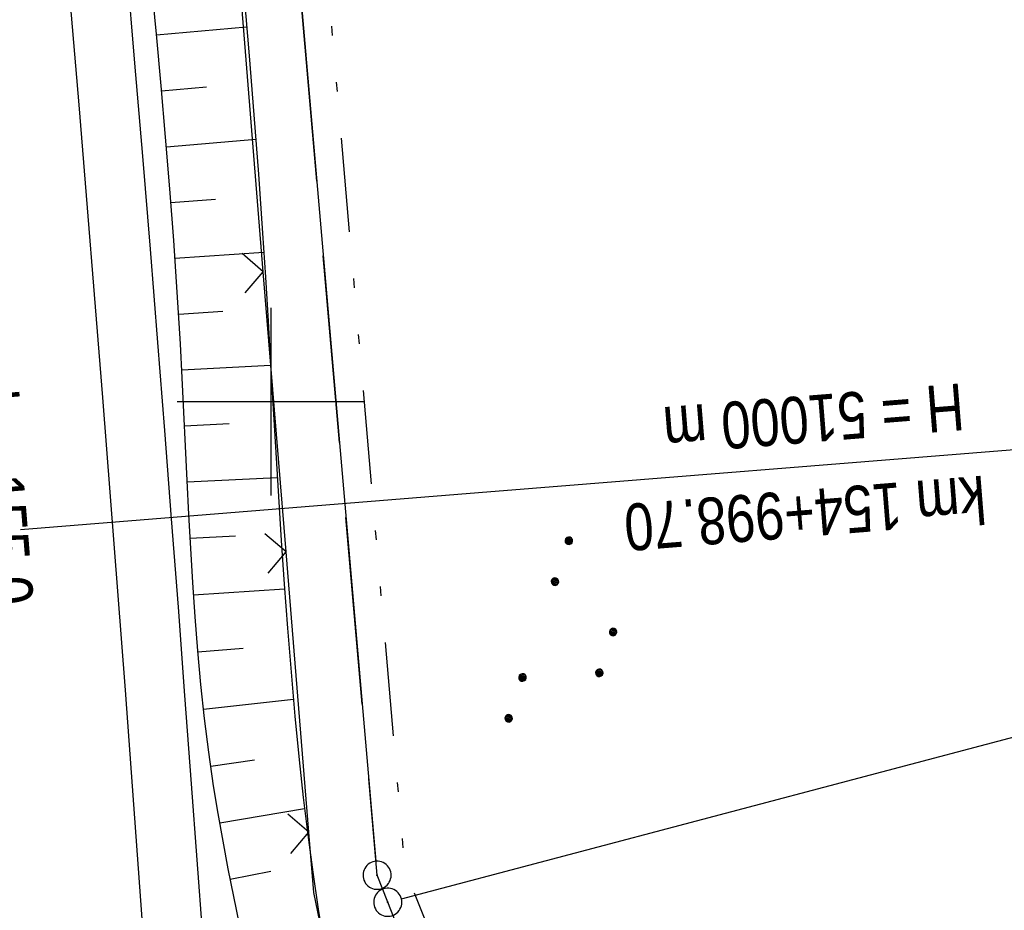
# Model space of a CAD drawing. Extents: x 510526 to 513920, y 467229 to 478797.
# Tile 55 of 256: x 511187 to 511239, y 470473 to 470520. Entities that reach past the tile are written whole.
import ezdxf

# ---------------------------------------------------------------- set-up
doc = ezdxf.new("R2010")
doc.units = 0
doc.header["$LTSCALE"] = 10
doc.header["$MEASUREMENT"] = 0
for name, pattern in [('LT00', [0]), ('LT05', [0.7, 0.5, -0.2]), ('LT09', [0.54, 0.2, -0.1, 0.02, -0.1, 0.02, -0.1])]:
    doc.linetypes.add(name, pattern=pattern)
doc.layers.get('0').update_dxf_attribs({"linetype": 'LT00'})
for name, color, linetype in [('-GRA-20O', 20, 'LT00'), ('-ST-20-5', 250, 'LT00'), ('DFK_AB_L', 21, 'LT00'), ('DFK_AB_P', 7, 'LT00'), ('DFK_KATASTER', 250, 'LT00'), ('DFK_NUTZUNG', 250, 'LT00'), ('GEMARKUNGSGRENZE', 3, 'LT09'), ('V96_AFBR_BAB', 250, 'LT00'), ('V96_BOESCH', 250, 'LT00'), ('V96_BOSCHUNG', 250, 'LT00'), ('V96_LD_MARK', 250, 'LT00'), ('V96_RASTER', 250, 'LT00'), ('V96_ZAUN', 40, 'LT00'), ('WSG-GRENZE', 162, 'LT05')]:
    doc.layers.add(name, color=color, linetype=linetype)
doc.styles.add('Arial Fett', font='txt', dxfattribs={"width": 0.8})
doc.styles.add('Beschrift', font='ARIAL.TTF')

# ---------------------------------------------------------------- blocks, each defined once
blk = doc.blocks.new('SYMB0003')
at = {"color": 0, "linetype": 'ByBlock'}
for p, q in [((-0.015712, 0), (0.010166, 0.012015)), ((0, -0.021257), (-0.015712, 0)), ((0.010166, 0.012015), (0, -0.021257))]:
    blk.add_line(p, q, dxfattribs=at)
for points in [[(-0.031395, 0.499013), (-0.093691, 0.491144), (-0.154509, 0.475528), (-0.21289, 0.452414), (-0.267913, 0.422164), (-0.318712, 0.385257), (-0.364484, 0.342274), (-0.404509, 0.293893), (-0.438154, 0.240877), (-0.464888, 0.184062), (-0.484292, 0.124345), (-0.496058, 0.062667), (-0.5, 0)], [(0.5, 0), (0.496057, 0.062667), (0.484292, 0.124345), (0.464888, 0.184062), (0.438153, 0.240877), (0.404509, 0.293893), (0.364484, 0.342274), (0.318712, 0.385257), (0.267913, 0.422164), (0.21289, 0.452414), (0.154509, 0.475528), (0.093691, 0.491144), (0.031395, 0.499013), (-0.031395, 0.499013)], [(-0.5, 0), (-0.496058, -0.062667), (-0.484292, -0.124345), (-0.464888, -0.184062), (-0.438154, -0.240877), (-0.404509, -0.293893), (-0.364485, -0.342274), (-0.318712, -0.385257), (-0.267914, -0.422164), (-0.21289, -0.452414), (-0.154509, -0.475529), (-0.093691, -0.491144), (-0.031395, -0.499014), (0.031395, -0.499014)], [(0.031395, -0.499014), (0.093691, -0.491144), (0.154509, -0.475529), (0.21289, -0.452414), (0.267914, -0.422164), (0.318712, -0.385257), (0.364485, -0.342274), (0.404509, -0.293893), (0.438154, -0.240877), (0.464889, -0.184062), (0.484292, -0.124345), (0.496058, -0.062667), (0.5, 0)]]:
    blk.add_lwpolyline(points, dxfattribs=at)
blk = doc.blocks.new('SYMB0024')
at = {"color": 0, "linetype": 'ByBlock'}
for p, q in [((-0.5, 0.5), (0, 0)), ((0, 0), (0.5, 0.5))]:
    blk.add_line(p, q, dxfattribs=at)
blk = doc.blocks.new('SYMB7111')
at = {"color": 0, "linetype": 'ByBlock'}
for p, q in [((-0.13, 0.202919), (-0.13, 0.177081)), ((-0.125, 0.172895), (-0.125, 0.207105)), ((-0.12, 0.209164), (-0.12, 0.170836)), ((-0.115, 0.170204), (-0.115, 0.209796)), ((-0.11, 0.209164), (-0.11, 0.170836)), ((-0.105, 0.172895), (-0.105, 0.207105)), ((-0.1, 0.202919), (-0.1, 0.177081)), ((-0.095, 0.189874), (-0.095, 0.190146)), ((0.1, 0.202919), (0.1, 0.177081)), ((0.105, 0.172895), (0.105, 0.207105)), ((0.11, 0.209164), (0.11, 0.170836)), ((0.115, 0.170204), (0.115, 0.209796)), ((0.12, 0.209164), (0.12, 0.170836)), ((0.125, 0.172895), (0.125, 0.207105)), ((0.13, 0.202919), (0.13, 0.177081)), ((0.135, 0.189874), (0.135, 0.190146)), ((-0.515, -0.177081), (-0.515, -0.202919)), ((-0.51, -0.207105), (-0.51, -0.172895)), ((-0.505, -0.170836), (-0.505, -0.209164)), ((-0.5, -0.209796), (-0.5, -0.170204)), ((-0.495, -0.170836), (-0.495, -0.209164)), ((-0.49, -0.207105), (-0.49, -0.172895)), ((-0.485, -0.177081), (-0.485, -0.202919)), ((-0.48, -0.190126), (-0.48, -0.189854)), ((-0.285, -0.177081), (-0.285, -0.202919)), ((-0.28, -0.207105), (-0.28, -0.172895)), ((-0.275, -0.170836), (-0.275, -0.209164)), ((-0.27, -0.209796), (-0.27, -0.170204)), ((-0.265, -0.170836), (-0.265, -0.209164)), ((-0.26, -0.207105), (-0.26, -0.172895)), ((-0.255, -0.177081), (-0.255, -0.202919)), ((-0.25, -0.190126), (-0.25, -0.189854)), ((0.255, -0.177081), (0.255, -0.202919)), ((0.26, -0.207105), (0.26, -0.172895)), ((0.265, -0.170836), (0.265, -0.209164)), ((0.27, -0.209796), (0.27, -0.170204)), ((0.275, -0.170836), (0.275, -0.209164)), ((0.28, -0.207105), (0.28, -0.172895)), ((0.285, -0.177081), (0.285, -0.202919)), ((0.29, -0.190126), (0.29, -0.189854)), ((0.485, -0.177081), (0.485, -0.202919)), ((0.49, -0.207105), (0.49, -0.172895)), ((0.495, -0.170836), (0.495, -0.209164)), ((0.5, -0.209796), (0.5, -0.170204)), ((0.505, -0.170836), (0.505, -0.209164)), ((0.51, -0.207105), (0.51, -0.172895)), ((0.515, -0.177081), (0.515, -0.202919)), ((0.52, -0.190126), (0.52, -0.189854))]:
    blk.add_line(p, q, dxfattribs=at)
for points in [[(-0.095, 0.19), (-0.096981, 0.198678), (-0.10253, 0.205637), (-0.11055, 0.209499), (-0.11945, 0.209499), (-0.12747, 0.205637), (-0.133019, 0.198678), (-0.135, 0.19), (-0.133019, 0.181322), (-0.12747, 0.174363), (-0.11945, 0.170501), (-0.11055, 0.170501), (-0.10253, 0.174363), (-0.096981, 0.181322), (-0.095, 0.19)], [(0.135, 0.19), (0.133019, 0.198678), (0.12747, 0.205637), (0.11945, 0.209499), (0.11055, 0.209499), (0.10253, 0.205637), (0.096981, 0.198678), (0.095, 0.19), (0.096981, 0.181322), (0.10253, 0.174363), (0.11055, 0.170501), (0.11945, 0.170501), (0.12747, 0.174363), (0.133019, 0.181322), (0.135, 0.19)], [(-0.48, -0.19), (-0.481981, -0.181322), (-0.48753, -0.174363), (-0.49555, -0.170501), (-0.50445, -0.170501), (-0.51247, -0.174363), (-0.518019, -0.181322), (-0.52, -0.19), (-0.518019, -0.198678), (-0.51247, -0.205637), (-0.50445, -0.209499), (-0.49555, -0.209499), (-0.48753, -0.205637), (-0.481981, -0.198678), (-0.48, -0.19)], [(-0.25, -0.19), (-0.251981, -0.181322), (-0.25753, -0.174363), (-0.26555, -0.170501), (-0.27445, -0.170501), (-0.28247, -0.174363), (-0.288019, -0.181322), (-0.29, -0.19), (-0.288019, -0.198678), (-0.28247, -0.205637), (-0.27445, -0.209499), (-0.26555, -0.209499), (-0.25753, -0.205637), (-0.251981, -0.198678), (-0.25, -0.19)], [(0.29, -0.19), (0.288019, -0.181322), (0.28247, -0.174363), (0.27445, -0.170501), (0.26555, -0.170501), (0.25753, -0.174363), (0.251981, -0.181322), (0.25, -0.19), (0.251981, -0.198678), (0.25753, -0.205637), (0.26555, -0.209499), (0.27445, -0.209499), (0.28247, -0.205637), (0.288019, -0.198678), (0.29, -0.19)], [(0.52, -0.19), (0.518019, -0.181322), (0.51247, -0.174363), (0.50445, -0.170501), (0.49555, -0.170501), (0.48753, -0.174363), (0.481981, -0.181322), (0.48, -0.19), (0.481981, -0.198678), (0.48753, -0.205637), (0.49555, -0.209499), (0.50445, -0.209499), (0.51247, -0.205637), (0.518019, -0.198678), (0.52, -0.19)]]:
    blk.add_lwpolyline(points, dxfattribs=at)

msp = doc.modelspace()

# ---------------------------------------------------------------- linework, layer by layer
at = {"layer": '-GRA-20O'}
for p, q in [((511211.078, 470495.154), (511249.155, 470498.211)), ((511186.65, 470493.192), (511211.078, 470495.154))]:
    msp.add_line(p, q, dxfattribs=at)
at = {"layer": 'DFK_AB_L'}
for p, q in [((511193.555, 470614.052), (511205.605, 470475.487)), ((511205.946, 470474.043), (511205.964, 470473.997))]:
    msp.add_line(p, q, dxfattribs=at)
at = {"layer": 'DFK_KATASTER'}
msp.add_line((511206.965, 470473.491), (511356.485, 470512.979), dxfattribs=at)
at = {"layer": 'GEMARKUNGSGRENZE', "ltscale": 2.5, "flags": 128}
msp.add_lwpolyline([(511338.816, 472915.913), (511340.719, 472885.882), (511337.388, 472885.57), (511309.655, 472881.528), (511259.852, 472877.768), (511252.986, 472872.448), (511243.285, 472879.226), (511234.252, 472878.215), (511233.258, 472867.438), (511216.033, 472862.714), (511207.797, 472857.961), (511191.39, 472853.613), (511190.752, 472855.636), (511140.812, 472836.029), (511125.011, 472817.797), (511083.654, 472766.593), (511031.927, 472691.269), (510996.407, 472627.328), (510946.881, 472521.115), (510931.137, 472471.162), (510904.274, 472356.963), (510903.968, 472355.512), (510901.213, 472342.303), (510941.585, 472335.037), (510971.004, 472327.668), (510993.448, 472322.391), (511002.822, 472295.217), (510981.46, 472288.086), (510979.077, 472252.27), (510975.289, 472194.983), (510973.333, 472186.399), (510968.719, 472165.904), (510952.995, 472136.274), (510921.262, 472097.626), (510905.045, 472075.837), (510893.26, 472050.556), (510892.004, 472047.859), (510887.625, 472022.351), (510889.456, 471975.295), (510899.305, 471911.874), (510912.906, 471849.007), (510930.533, 471767.721), (510947.502, 471695.56), (510972.146, 471610.023), (510987.56, 471561.132), (510988.88, 471556.962), (510998.361, 471526.879), (511023.643, 471445.762), (511025.921, 471438.309), (511028.867, 471429.142), (511055.244, 471334.955), (511075.564, 471262.687), (511076.644, 471258.867), (511081.081, 471243.062), (511102.936, 471153.981), (511126.453, 471060.173), (511143.975, 470974.853), (511146.57, 470959.094), (511159.172, 470882.632), (511171.606, 470798.752), (511182.45, 470711.367), (511193.007, 470699.758), (511193.732, 470690.194), (511187.835, 470675.545), (511194.982, 470614.953), (511207.145, 470475.088), (511207.634, 470473.853), (511218.628, 470446.187), (511282.702, 470462.387), (511261.684, 470406.378), (511258.844, 470397.918), (511238.143, 470342.746), (511229.339, 470301.994), (511223.45, 470293.888), (511221.465, 470291.064), (511213.87, 470286.717), (511168.704, 470265.706), (511166.268, 470263.992)], dxfattribs=at)
at = {"layer": 'V96_AFBR_BAB', "elevation": 359.872}
msp.add_lwpolyline([(511196.373, 470471.514), (511196.075, 470475.563), (511195.774, 470479.613), (511195.423, 470484.324), (511195.069, 470489.035), (511194.711, 470493.746), (511194.347, 470498.456), (511193.977, 470503.166), (511193.578, 470508.129), (511193.17, 470513.091), (511192.756, 470518.053), (511192.335, 470523.014)], dxfattribs=at)
at = {"layer": 'V96_BOESCH', "elevation": 359.872}
for points in [[(511198.329, 470472.134), (511198.026, 470473.608), (511197.732, 470475.082), (511197.452, 470476.557), (511197.189, 470478.034), (511196.948, 470479.514), (511196.69, 470481.308), (511196.466, 470483.107), (511196.273, 470484.912), (511196.106, 470486.72), (511195.963, 470488.532), (511195.838, 470490.348), (511195.729, 470492.165), (511195.631, 470493.985), (511195.541, 470495.806), (511195.455, 470497.627), (511195.368, 470499.449), (511195.278, 470501.27), (511195.181, 470503.09), (511195.013, 470505.848), (511194.823, 470508.603), (511194.613, 470511.355), (511194.387, 470514.105), (511194.148, 470516.853), (511193.9, 470519.6), (511193.645, 470522.346)], [(511198.573, 470521.608), (511198.841, 470518.452), (511199.097, 470515.296), (511199.337, 470512.14), (511199.559, 470508.983), (511199.711, 470506.643), (511199.855, 470504.304), (511199.994, 470501.964), (511200.13, 470499.624), (511200.268, 470497.284), (511200.41, 470494.943), (511200.559, 470492.602), (511200.719, 470490.26), (511200.891, 470487.919), (511201.08, 470485.577), (511201.288, 470483.234), (511201.519, 470480.891), (511201.736, 470478.896), (511201.974, 470476.902), (511202.238, 470474.911), (511202.531, 470472.925), (511202.856, 470470.946)]]:
    msp.add_lwpolyline(points, dxfattribs=at)
at = {"layer": 'V96_BOSCHUNG'}
for p, q in [((511193.903, 470519.562, 359.872), (511198.711, 470520, 359.872)), ((511194.172, 470516.584, 359.872), (511196.566, 470516.792, 359.872)), ((511194.429, 470513.605, 359.872), (511199.197, 470514, 359.872)), ((511194.67, 470510.625, 359.872), (511197.045, 470510.812, 359.872)), ((511194.891, 470507.653, 359.872), (511199.625, 470507.985, 359.872)), ((511195.087, 470504.679, 359.872), (511197.451, 470504.826, 359.872)), ((511195.256, 470501.704, 359.872), (511199.994, 470501.957, 359.872)), ((511195.403, 470498.718, 359.872), (511197.786, 470498.835, 359.872)), ((511195.545, 470495.721, 359.872), (511200.348, 470495.958, 359.872)), ((511195.698, 470492.715, 359.872), (511198.117, 470492.844, 359.872)), ((511195.882, 470489.691, 359.872), (511200.737, 470490.01, 359.872)), ((511196.113, 470486.65, 359.872), (511198.535, 470486.859, 359.872)), ((511196.41, 470483.605, 359.872), (511201.205, 470484.14, 359.872)), ((511196.794, 470480.56, 359.872), (511199.139, 470480.892, 359.872)), ((511197.276, 470477.532, 359.872), (511201.803, 470478.31, 359.872)), ((511197.839, 470474.538, 359.872), (511200.007, 470474.958, 359.872))]:
    msp.add_line(p, q, dxfattribs=at)
at = {"layer": 'V96_LD_MARK', "elevation": 359.872}
msp.add_lwpolyline([(511200.052, 470345.063), (511199.892, 470349.47), (511199.496, 470359.548), (511198.825, 470375.194), (511198.085, 470390.837), (511197.278, 470406.477), (511196.404, 470422.114), (511195.464, 470437.746), (511194.457, 470453.375), (511193.384, 470468.999), (511192.246, 470484.619), (511191.043, 470500.233), (511189.775, 470515.843), (511188.444, 470531.447), (511187.049, 470547.046), (511185.591, 470562.639), (511184.07, 470578.225), (511182.706, 470591.684), (511181.297, 470605.139), (511179.842, 470618.589)], dxfattribs=at)
at = {"layer": 'V96_RASTER'}
for p, q in [((511200, 470505, 359.872), (511200, 470495, 359.872)), ((511204.999, 470500, 359.872), (511194.999, 470500, 359.872))]:
    msp.add_line(p, q, dxfattribs=at)
at = {"layer": 'V96_ZAUN'}
for p, q in [((511199.602, 470506.937, 359.872), (511198.387, 470521.888, 359.872)), ((511200.817, 470491.986, 359.872), (511199.602, 470506.937, 359.872)), ((511202.033, 470477.036, 359.872), (511200.817, 470491.986, 359.872))]:
    msp.add_line(p, q, dxfattribs=at)
at = {"layer": 'V96_ZAUN', "elevation": 359.872}
msp.add_lwpolyline([(511204.684, 470462.291), (511202.294, 470473.819), (511202.033, 470477.036)], dxfattribs=at)
at = {"layer": 'WSG-GRENZE', "ltscale": 2, "flags": 128}
msp.add_lwpolyline([(511214.53, 470201.77), (511211.36, 470278.26), (511213.18, 470288.05), (511220.43, 470292.2), (511222.23, 470294.76), (511227.94, 470302.62), (511236.7, 470343.17), (511217.72, 470444.41), (511206.24, 470473.3), (511205.67, 470474.74), (511193.49, 470614.8), (511186.3, 470675.75), (511192.21, 470690.43), (511191.662, 470698.902), (511188.5, 470715.24), (511184.01, 470719.13), (511175.23, 470789.64), (511171.61, 470786.5), (511170.12, 470798.55), (511157.69, 470882.4), (511145.09, 470958.85)], dxfattribs=at)

# ---------------------------------------------------------------- block references
at = {"layer": 'DFK_AB_P', "xscale": 1.499999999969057, "yscale": 1.5, "zscale": 1.5, "rotation": 251.2881100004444}
for p in [(511205.67, 470474.74), (511206.24, 470473.3)]:
    msp.add_blockref('SYMB0003', p, dxfattribs=at)
at = {"layer": 'DFK_NUTZUNG', "xscale": 10, "yscale": 10, "zscale": 10, "rotation": 251.28826}
msp.add_blockref('SYMB7111', (511216.093, 470487.237), dxfattribs=at)
at = {"layer": 'V96_ZAUN', "xscale": 2.099999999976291, "yscale": 2.100000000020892, "zscale": 2.100000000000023, "rotation": 94.64912595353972}
for p in [(511199.602, 470506.937, 359.872), (511200.817, 470491.986, 359.872), (511202.033, 470477.036, 359.872)]:
    msp.add_blockref('SYMB0024', p, dxfattribs=at)

# ---------------------------------------------------------------- texts
at = {"layer": '-GRA-20O', "style": 'Beschrift', "width": 0.8}
for s, p in [('H = 51000 m', (511236.869, 470500.987)), ('km 154+998.70', (511238.042, 470496.065))]:
    msp.add_text(s, height=2.5, rotation=184.5908, dxfattribs=at).set_placement(p)
at = {"layer": '-ST-20-5', "style": 'Arial Fett', "width": 0.8}
msp.add_text(' km 155.0', height=2.5, rotation=-85.4339, dxfattribs=at).set_placement((511183.886, 470501.28))

doc.saveas('drawing.dxf')
